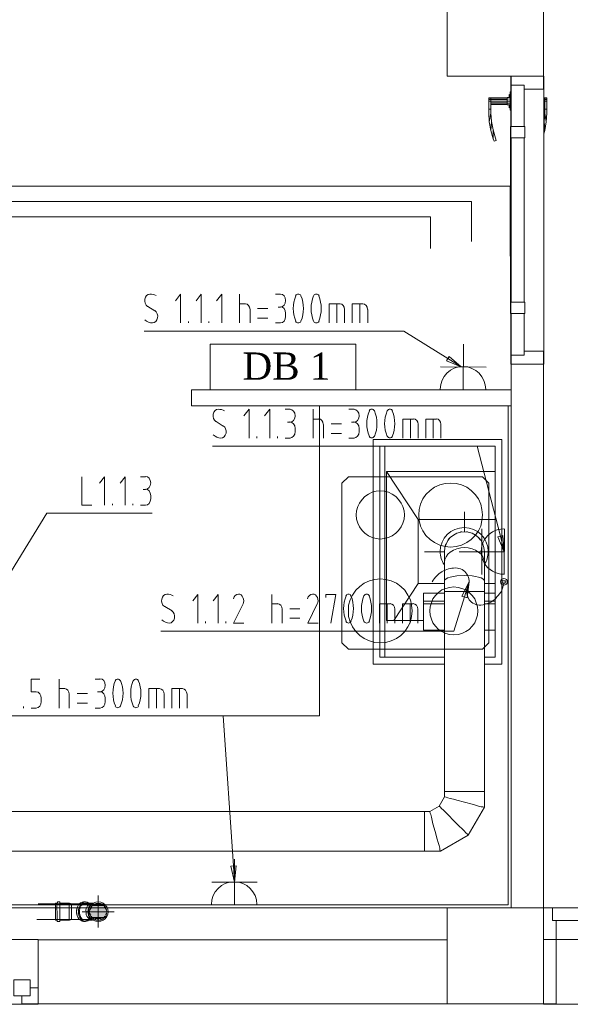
# Model space of a CAD drawing. Header units: millimetres. Extents: x 352 to 350573, y -22 to 37733.
# Tile 10 of 214: x 14378 to 17820, y 6650 to 12804. Entities that reach past the tile are written whole.
import ezdxf

# ---------------------------------------------------------------- set-up
doc = ezdxf.new("R2010")
doc.units = ezdxf.units.MM
for name, color, linetype in [('PDF _0', 1, 'Continuous'), ('PDF _PD-Socket', 1, 'Continuous'), ('PDF _PD-Socket Text', 1, 'Continuous'), ('PDF _Текст', 7, 'Continuous'), ('PDF$_83$-$Floor$Plan$-$В_Этаж$00_Сводный$M-EQPM', 2, 'Continuous'), ('PDF$_83$-$Floor$Plan$-$В_Этаж$00_Сводный$M-HVAC-DUCT', 5, 'Continuous'), ('PDF$_83$-$Floor$Plan$-$В_Этаж$00_Сводный$M-HVAC-DUCT-CNTR', 5, 'Continuous'), ('PDF$_83$-$Floor$Plan$-$В_Этаж$00_Сводный$P-PIPE', 3, 'Continuous')]:
    doc.layers.add(name, color=color, linetype=linetype)
for name, color, linetype, true_color in [('PDF _PD-Lighting', 7, 'Continuous', 0xb80000), ('PDF _PD-Lighting Text', 7, 'Continuous', 0xb80000), ('PDF$_83$-$Floor$Plan$-$В_Этаж$00_Сводный$A-DETL-MBND', 7, 'Continuous', 0xdd3700), ('PDF$_83$-$Floor$Plan$-$В_Этаж$00_Сводный$M-HVAC-DUCT-ANNO', 70, 'Continuous', 0x7fff00), ('PDF$_83$-$Floor$Plan$-$В_Этаж$00_Сводный$P-PIPE-CNTR', 150, 'Continuous', 0x007fff), ('PDF$_83$-$Floor$Plan$-$В_Этаж$00_Сводный-83$new-ifc-RVT-1-В_Этаж$00_Сводный$A-COLS', 7, 'Continuous', 0xbababa), ('PDF$_83$-$Floor$Plan$-$В_Этаж$00_Сводный-83$new-ifc-RVT-1-В_Этаж$00_Сводный$A-DOOR', 7, 'Continuous', 0xdcdcdc), ('PDF$_83$-$Floor$Plan$-$В_Этаж$00_Сводный-83$new-ifc-RVT-1-В_Этаж$00_Сводный$A-GENM', 7, 'Continuous', 0xdd6e6e), ('PDF$_83$-$Floor$Plan$-$В_Этаж$00_Сводный-83$new-ifc-RVT-1-В_Этаж$00_Сводный$A-GLAZ', 7, 'Continuous', 0xdddd6e), ('PDF$_83$-$Floor$Plan$-$В_Этаж$00_Сводный-83$new-ifc-RVT-1-В_Этаж$00_Сводный$A-WALL', 7, 'Continuous', 0xbababa), ('PDF$_83$-$Floor$Plan$-$В_Этаж$00_Сводный-83$new-ifc-RVT-1-В_Этаж$00_Сводный$I-FURN', 7, 'Continuous', 0xdcdcdc)]:
    doc.layers.add(name, color=color, linetype=linetype, true_color=true_color)
doc.styles.add('PDF Sylfaen', font='sylfaen.ttf')

msp = doc.modelspace()

# ---------------------------------------------------------------- linework, layer by layer
at = {"layer": 'PDF _0', "lineweight": 0}
for points in [[(17054.7, 10685.8), (16778.2, 10856.9), (16579.3, 10856.9), (15155.1, 10856.9)], [(17382.9, 9575.8), (17237.7, 10138.8), (17036.8, 10138.8), (15582.7, 10138.8)], [(17158.1, 9195.9), (17092.5, 8983.1), (16891.6, 8983.1), (15260.5, 8983.1)], [(15714, 7515.1), (15650.4, 8452), (15449.5, 8452), (13993.4, 8452)]]:
    msp.add_lwpolyline(points, dxfattribs=at)
at = {"layer": 'PDF _0', "color": 12, "lineweight": 0, "true_color": 0xb80000}
msp.add_lwpolyline([(14246, 9229.7), (14546.4, 9719.1), (14745.3, 9719.1), (15204.8, 9719.1)], dxfattribs=at)
at = {"layer": 'PDF _PD-Lighting', "lineweight": 0}
for points in [[(13452.3, 15340.4), (13452.3, 11763.9), (17444.6, 11763.9), (17444.6, 11326.3)], [(12495.5, 11668.4), (17201.9, 11668.4), (17201.9, 11417.8)], [(16945.3, 11374), (16945.3, 11573), (14188.3, 11573), (14188.3, 9315.3)]]:
    msp.add_lwpolyline(points, dxfattribs=at)
at = {"layer": 'PDF _PD-Lighting', "color": 7, "lineweight": 0}
msp.add_lwpolyline([(16477.9, 10490.9), (16477.9, 10775.3), (15568.8, 10775.3), (15568.8, 10490.9)], close=True, dxfattribs=at)
at = {"layer": 'PDF _PD-Lighting Text', "lineweight": 0}
for points in [[(14765.2, 9947.8), (14765.2, 9768.8), (14828.8, 9768.8)], [(14908.4, 9768.8), (14908.4, 9947.8), (14876.6, 9908)], [(15037.7, 9768.8), (15037.7, 9947.8), (15005.9, 9908)], [(15133.2, 9947.8), (15165, 9947.8)], [(15165, 9868.2), (15149.1, 9868.2)], [(15196.8, 9828.5), (15196.8, 9808.6)], [(14958.1, 9768.8), (14958.1, 9778.7)], [(15085.4, 9768.8), (15085.4, 9778.7)], [(15165, 9768.8), (15133.2, 9768.8)]]:
    msp.add_lwpolyline(points, dxfattribs=at)
for points in [[(15196.8, 9909), (15196.8, 9931.5), (15182.1, 9949.8), (15164, 9949.8)], [(15164, 9868.2), (15182.1, 9868.2), (15196.8, 9886.5), (15196.8, 9909)], [(15196.8, 9829.5), (15196.8, 9852), (15182.1, 9870.2), (15164, 9870.2)], [(15164, 9768.8), (15182.1, 9768.8), (15196.8, 9787), (15196.8, 9809.6)]]:
    msp.add_open_spline(points, degree=3, dxfattribs=at)
at = {"layer": 'PDF _PD-Socket', "lineweight": 0}
for points in [[(17150.2, 10492.8), (17152.2, 10775.3)], [(17293.4, 10632.1), (17009, 10634.1)], [(17291.4, 10490.9), (17007, 10492.8)], [(17265.6, 9337.1), (17265.6, 9621.6)], [(17406.8, 9337.1), (17408.8, 9621.6)], [(17406.8, 9478.4), (17124.3, 9478.4)], [(15720, 7272.4), (15720, 7556.8)], [(15863.2, 7413.6), (15578.7, 7413.6)], [(15863.2, 7272.4), (15578.7, 7272.4)]]:
    msp.add_lwpolyline(points, dxfattribs=at)
msp.add_lwpolyline([(17102.7, 9377.3, -0.540629), (17180, 9257.5, 0.571061), (17260.2, 9145.2, 0.175962), (17359.2, 9191.7)], format="xyb", dxfattribs=at)
for radius in [20.9, 10.9]:
    msp.add_circle((17404.9, 9290.8), radius, dxfattribs=at)
for centre, radius, start, end in [((17148.3, 10494.3), 142.2, 359.53372, 179.53372), ((17404.9, 9479.7), 142.2, 89.95628, 269.95629), ((17100.5, 9211.2), 166.1, 89.86295, 120.28949), ((17104.5, 9207.2), 170.1, 120.28954, 150.2932), ((17245.8, 9306.7), 160.1, 315.1101, 354.952), ((15718, 7273.7), 142.2, 0, 180)]:
    msp.add_arc(centre, radius, start, end, dxfattribs=at)
at = {"layer": 'PDF _PD-Socket Text', "lineweight": 0}
for points in [[(15383.8, 10908.6), (15383.8, 11087.6), (15352, 11047.8)], [(15513.1, 10908.6), (15513.1, 11087.6), (15481.3, 11047.8)], [(15640.4, 10908.6), (15640.4, 11087.6), (15608.6, 11047.8)], [(15751.8, 10908.6), (15751.8, 11087.6)], [(15976.6, 11087.6), (16008.4, 11087.6)], [(15751.8, 11027.9), (15789.6, 11027.9)], [(16312.8, 10908.6), (16312.8, 11027.9), (16380.4, 11027.9)], [(16360.5, 10908.6), (16360.5, 11027.9)], [(16456, 10908.6), (16456, 11027.9), (16523.6, 11027.9)], [(16503.7, 10908.6), (16503.7, 11027.9)], [(15178.9, 11012), (15222.7, 10984.2)], [(15817.4, 10992.1), (15817.4, 10908.6)], [(15928.8, 10998.1), (15865.2, 10998.1)], [(16008.4, 11008), (15992.5, 11008)], [(16040.2, 10968.2), (16040.2, 10948.4)], [(16408.2, 10992.1), (16408.2, 10908.6)], [(16553.4, 10992.1), (16553.4, 10908.6)], [(15433.5, 10908.6), (15433.5, 10918.5)], [(15560.8, 10908.6), (15560.8, 10918.5)], [(15865.2, 10938.4), (15928.8, 10938.4)], [(16008.4, 10908.6), (15976.6, 10908.6)], [(17138.3, 10634.1), (17054.7, 10685.8)], [(15811.5, 10188.5), (15811.5, 10369.5), (15779.7, 10327.7)], [(15940.8, 10188.5), (15940.8, 10369.5), (15909, 10327.7)], [(16036.3, 10369.5), (16068.1, 10369.5)], [(16211.3, 10188.5), (16211.3, 10369.5)], [(16436.1, 10369.5), (16467.9, 10369.5)], [(15606.6, 10291.9), (15650.4, 10264.1)], [(16068.1, 10288), (16052.2, 10288)], [(16211.3, 10307.8), (16247.1, 10307.8)], [(16388.3, 10278), (16324.7, 10278)], [(16467.9, 10288), (16452, 10288)], [(16772.2, 10188.5), (16772.2, 10307.8), (16839.9, 10307.8)], [(16820, 10188.5), (16820, 10307.8)], [(16915.5, 10188.5), (16915.5, 10307.8), (16983.1, 10307.8)], [(16963.2, 10188.5), (16963.2, 10307.8)], [(16099.9, 10248.2), (16099.9, 10228.3)], [(16276.9, 10274), (16276.9, 10188.5)], [(16324.7, 10218.3), (16388.3, 10218.3)], [(16499.7, 10248.2), (16499.7, 10228.3)], [(16867.7, 10274), (16867.7, 10188.5)], [(17010.9, 10274), (17010.9, 10188.5)], [(15859.2, 10188.5), (15859.2, 10198.4)], [(15988.5, 10188.5), (15988.5, 10198.4)], [(16068.1, 10188.5), (16036.3, 10188.5)], [(16467.9, 10188.5), (16436.1, 10188.5)], [(17406.8, 9478.4), (17382.9, 9575.8)], [(17188, 9291.4), (17158.1, 9195.9)], [(15491.2, 9032.8), (15491.2, 9211.8), (15459.4, 9172)], [(15618.5, 9032.8), (15618.5, 9211.8), (15586.7, 9172)], [(15954.7, 9032.8), (15954.7, 9211.8)], [(16322.7, 9032.8), (16354.5, 9211.8), (16290.9, 9211.8), (16290.9, 9191.9)], [(15284.4, 9136.2), (15330.1, 9108.4)], [(15954.7, 9152.1), (15990.5, 9152.1)], [(16018.4, 9118.3), (16018.4, 9032.8)], [(16129.7, 9122.3), (16066.1, 9122.3)], [(16627, 9032.8), (16627, 9152.1), (16694.7, 9152.1)], [(16674.8, 9032.8), (16674.8, 9152.1)], [(16722.5, 9118.3), (16722.5, 9032.8)], [(16770.3, 9032.8), (16770.3, 9152.1), (16837.9, 9152.1)], [(16818, 9032.8), (16818, 9152.1)], [(16865.7, 9118.3), (16865.7, 9032.8)], [(16066.1, 9062.6), (16129.7, 9062.6)], [(15539, 9032.8), (15539, 9042.7)], [(15666.3, 9032.8), (15666.3, 9042.7)], [(14480.7, 8603.1), (14448.9, 8603.1), (14448.9, 8682.7), (14504.6, 8682.7)], [(14624, 8501.7), (14624, 8682.7)], [(14848.7, 8682.7), (14880.6, 8682.7)], [(14624, 8623), (14659.8, 8623)], [(15184.9, 8501.7), (15184.9, 8623), (15252.5, 8623)], [(15232.6, 8501.7), (15232.6, 8623)], [(15328.1, 8501.7), (15328.1, 8623), (15395.7, 8623)], [(15375.9, 8501.7), (15375.9, 8623)], [(14512.6, 8541.5), (14512.6, 8561.4)], [(14687.6, 8587.2), (14687.6, 8501.7)], [(14801, 8593.2), (14737.3, 8593.2)], [(14880.6, 8603.1), (14864.6, 8603.1)], [(14912.4, 8561.4), (14912.4, 8541.5)], [(15280.4, 8587.2), (15280.4, 8501.7)], [(15423.6, 8587.2), (15423.6, 8501.7)], [(14401.2, 8501.7), (14401.2, 8511.6)], [(14448.9, 8501.7), (14480.7, 8501.7)], [(14737.3, 8531.5), (14801, 8531.5)], [(14880.6, 8501.7), (14848.7, 8501.7)], [(15720, 7413.6), (15714, 7515.1)]]:
    msp.add_lwpolyline(points, dxfattribs=at)
for points in [[(17062.7, 10699.7), (17138.3, 10634.1), (17044.8, 10671.9)], [(17398.8, 9579.8), (17406.8, 9478.4), (17367, 9571.9)], [(17142.2, 9199.9), (17188, 9291.4), (17174.1, 9189.9)], [(15729.9, 7515.1), (15720, 7413.6), (15698.1, 7513.1)]]:
    msp.add_lwpolyline(points, close=True, dxfattribs=at)
for points in [[(15773.5, 9192.9, -0.219968), (15773.7, 9152.1), (15714, 9032.8), (15779.7, 9032.8)], [(16239, 9192.9, -0.219968), (16237.2, 9152.1), (16179.5, 9032.8), (16243.1, 9032.8)]]:
    msp.add_lwpolyline(points, format="xyb", dxfattribs=at)
for centre, radius, start, end in [((15189.5, 11000.1), 89.5, 62.63542, 89.1435), ((16293.8, 10999.1), 205.9, 157.24029, 202.75971), ((15945.8, 10999.1), 205.9, 337.24029, 22.75971), ((16405.2, 10999.1), 205.9, 157.24029, 202.75971), ((16057.1, 10999.1), 205.9, 337.24029, 22.75971), ((15617.2, 10280), 89.5, 62.63542, 89.1435), ((16753.3, 10279), 205.9, 157.24029, 202.75971), ((16405.3, 10279), 205.9, 337.24029, 22.75971), ((16864.7, 10279), 205.9, 157.24029, 202.75971), ((16516.6, 10279), 205.9, 337.24029, 22.75971), ((15296.9, 9124.3), 89.5, 62.63542, 89.1435), ((16608.1, 9123.3), 205.9, 157.24029, 202.75971), ((16258.1, 9123.3), 205.9, 337.24029, 22.75971), ((16719.5, 9123.3), 205.9, 157.24029, 202.75971), ((16371.4, 9123.3), 205.9, 337.24029, 22.75971), ((15166, 8594.2), 205.9, 157.24029, 202.75971), ((14817.9, 8594.2), 205.9, 337.24029, 22.75971), ((15277.4, 8594.2), 205.9, 157.24029, 202.75971), ((14929.3, 8594.2), 205.9, 337.24029, 22.75971)]:
    msp.add_arc(centre, radius, start, end, dxfattribs=at)
for points in [[(15191.7, 11089.6), (15176.6, 11089.5), (15163.4, 11076.5), (15159.9, 11058.2)], [(16040.2, 11048.8), (16040.2, 11071.3), (16025.5, 11089.6), (16007.4, 11089.6)], [(16118.8, 11089.6), (16112.2, 11089.6), (16106, 11085.9), (16102, 11079.5)], [(16135.6, 11079.5), (16131.7, 11085.9), (16125.4, 11089.6), (16118.8, 11089.6)], [(16232.2, 11089.6), (16225.6, 11089.6), (16219.3, 11085.9), (16215.4, 11079.5)], [(16249, 11079.5), (16245, 11085.9), (16238.8, 11089.6), (16232.2, 11089.6)], [(15159.9, 11058.2), (15156.4, 11039.9), (15163.5, 11021), (15177, 11012.4)], [(15817.4, 10993.1), (15817.4, 11012.3), (15804.5, 11027.9), (15788.6, 11027.9)], [(16007.4, 11008), (16025.5, 11008), (16040.2, 11026.3), (16040.2, 11048.8)], [(16408.2, 10993.1), (16408.2, 11012.3), (16395.3, 11027.9), (16379.4, 11027.9)], [(16551.5, 10993.1), (16551.5, 11012.3), (16538.5, 11027.9), (16522.6, 11027.9)], [(15239.7, 10940), (15243.2, 10958.3), (15236.1, 10977.2), (15222.6, 10985.7)], [(16040.2, 10969.2), (16040.2, 10991.8), (16025.5, 11010), (16007.4, 11010)], [(15160.4, 10928.8), (15174.5, 10916.5), (15191, 10909.5), (15208.1, 10908.7)], [(15207.9, 10908.6), (15223.1, 10908.7), (15236.2, 10921.6), (15239.7, 10940)], [(16007.4, 10908.6), (16025.5, 10908.6), (16040.2, 10926.8), (16040.2, 10949.4)], [(16102, 10918.6), (16106, 10912.3), (16112.2, 10908.6), (16118.8, 10908.6)], [(16118.8, 10908.6), (16125.4, 10908.6), (16131.7, 10912.3), (16135.6, 10918.6)], [(16215.4, 10918.6), (16219.3, 10912.3), (16225.6, 10908.6), (16232.2, 10908.6)], [(16232.2, 10908.6), (16238.8, 10908.6), (16245, 10912.3), (16249, 10918.6)], [(15619.4, 10369.5), (15604.2, 10369.4), (15591.1, 10356.5), (15587.6, 10338.1)], [(16099.9, 10328.7), (16099.9, 10351.3), (16085.2, 10369.5), (16067.1, 10369.5)], [(16499.7, 10328.7), (16499.7, 10351.3), (16485, 10369.5), (16466.9, 10369.5)], [(16578.3, 10369.5), (16571.7, 10369.5), (16565.5, 10365.8), (16561.5, 10359.4)], [(16595.1, 10359.4), (16591.2, 10365.8), (16584.9, 10369.5), (16578.3, 10369.5)], [(16691.7, 10369.5), (16685.1, 10369.5), (16678.8, 10365.8), (16674.9, 10359.4)], [(16708.5, 10359.4), (16704.5, 10365.8), (16698.3, 10369.5), (16691.7, 10369.5)], [(15587.6, 10338.1), (15584.1, 10319.8), (15591.2, 10300.9), (15604.7, 10292.4)], [(16067.1, 10288), (16085.2, 10288), (16099.9, 10306.2), (16099.9, 10328.7)], [(16099.9, 10249.2), (16099.9, 10271.7), (16085.2, 10289.9), (16067.1, 10289.9)], [(16275, 10275), (16275, 10294.3), (16262, 10309.8), (16246.1, 10309.8)], [(16466.9, 10288), (16485, 10288), (16499.7, 10306.2), (16499.7, 10328.7)], [(16499.7, 10249.2), (16499.7, 10271.7), (16485, 10289.9), (16466.9, 10289.9)], [(16867.7, 10275), (16867.7, 10294.3), (16854.8, 10309.8), (16838.9, 10309.8)], [(17010.9, 10275), (17010.9, 10294.3), (16998, 10309.8), (16982.1, 10309.8)], [(15635.6, 10188.5), (15650.7, 10188.6), (15663.9, 10201.5), (15667.4, 10219.9)], [(15667.4, 10219.9), (15670.9, 10238.2), (15663.8, 10257.1), (15650.3, 10265.6)], [(16067.1, 10188.5), (16085.2, 10188.5), (16099.9, 10206.8), (16099.9, 10229.3)], [(16466.9, 10188.5), (16485, 10188.5), (16499.7, 10206.8), (16499.7, 10229.3)], [(15588.1, 10208.7), (15602.1, 10196.4), (15618.7, 10189.5), (15635.8, 10188.6)], [(16561.5, 10200.6), (16565.5, 10194.2), (16571.7, 10190.5), (16578.3, 10190.5)], [(16578.3, 10190.5), (16584.9, 10190.5), (16591.2, 10194.2), (16595.1, 10200.6)], [(16674.9, 10200.6), (16678.8, 10194.2), (16685.1, 10190.5), (16691.7, 10190.5)], [(16691.7, 10190.5), (16698.3, 10190.5), (16704.5, 10194.2), (16708.5, 10200.6)], [(15265.3, 9182.4), (15261.9, 9164.1), (15268.9, 9145.2), (15282.4, 9136.7)], [(15297.1, 9213.8), (15282, 9213.7), (15268.8, 9200.8), (15265.3, 9182.4)], [(15745.2, 9213.8), (15730.3, 9214), (15717.3, 9201.8), (15713.3, 9184.1)], [(15773.5, 9192.9), (15767.7, 9205.9), (15756.7, 9213.9), (15744.7, 9213.8)], [(16208.6, 9213.8), (16193.8, 9214), (16180.7, 9201.8), (16176.7, 9184.1)], [(16239, 9192.9), (16233.2, 9205.9), (16222.1, 9213.9), (16210.2, 9213.8)], [(16433.1, 9213.8), (16426.5, 9213.8), (16420.2, 9210.1), (16416.3, 9203.7)], [(16449.9, 9203.7), (16445.9, 9210.1), (16439.7, 9213.8), (16433.1, 9213.8)], [(16546.5, 9213.8), (16539.9, 9213.8), (16533.6, 9210.1), (16529.7, 9203.7)], [(16563.3, 9203.7), (16559.3, 9210.1), (16553.1, 9213.8), (16546.5, 9213.8)], [(15345.1, 9064.2), (15348.6, 9082.5), (15341.6, 9101.4), (15328, 9109.9)], [(16018.4, 9119.3), (16018.4, 9138.5), (16005.4, 9154.1), (15989.5, 9154.1)], [(16722.5, 9119.3), (16722.5, 9138.5), (16709.6, 9154.1), (16693.7, 9154.1)], [(16865.7, 9119.3), (16865.7, 9138.5), (16852.8, 9154.1), (16836.9, 9154.1)], [(15265.8, 9053), (15279.9, 9040.7), (15296.4, 9033.8), (15313.5, 9032.9)], [(15313.3, 9032.8), (15328.5, 9032.9), (15341.6, 9045.8), (15345.1, 9064.2)], [(16416.3, 9042.9), (16420.2, 9036.5), (16426.5, 9032.8), (16433.1, 9032.8)], [(16433.1, 9032.8), (16439.7, 9032.8), (16445.9, 9036.5), (16449.9, 9042.9)], [(16529.7, 9042.9), (16533.6, 9036.5), (16539.9, 9032.8), (16546.5, 9032.8)], [(16546.5, 9032.8), (16553.1, 9032.8), (16559.3, 9036.5), (16563.3, 9042.9)], [(14912.4, 8643.9), (14912.4, 8666.4), (14897.7, 8684.7), (14879.6, 8684.7)], [(14991, 8682.7), (14984.3, 8682.7), (14978.1, 8679), (14974.2, 8672.6)], [(15007.7, 8672.6), (15003.8, 8679), (14997.6, 8682.7), (14991, 8682.7)], [(15104.3, 8682.7), (15097.7, 8682.7), (15091.5, 8679), (15087.5, 8672.6)], [(15121.1, 8672.6), (15117.2, 8679), (15111, 8682.7), (15104.3, 8682.7)], [(14687.6, 8588.2), (14687.6, 8607.4), (14674.7, 8623), (14658.8, 8623)], [(14879.6, 8603.1), (14897.7, 8603.1), (14912.4, 8621.4), (14912.4, 8643.9)], [(15280.4, 8588.2), (15280.4, 8607.4), (15267.5, 8623), (15251.5, 8623)], [(15423.6, 8588.2), (15423.6, 8607.4), (15410.7, 8623), (15394.8, 8623)], [(14512.6, 8562.4), (14512.6, 8584.9), (14497.9, 8603.1), (14479.7, 8603.1)], [(14912.4, 8562.4), (14912.4, 8584.9), (14897.7, 8603.1), (14879.6, 8603.1)], [(14479.7, 8501.7), (14497.9, 8501.7), (14512.6, 8519.9), (14512.6, 8542.5)], [(14879.6, 8501.7), (14897.7, 8501.7), (14912.4, 8519.9), (14912.4, 8542.5)], [(14974.2, 8513.7), (14978.1, 8507.4), (14984.3, 8503.7), (14991, 8503.7)], [(14991, 8503.7), (14997.6, 8503.7), (15003.8, 8507.4), (15007.7, 8513.7)], [(15087.5, 8513.7), (15091.5, 8507.4), (15097.7, 8503.7), (15104.3, 8503.7)], [(15104.3, 8503.7), (15111, 8503.7), (15117.2, 8507.4), (15121.1, 8513.7)]]:
    msp.add_open_spline(points, degree=3, dxfattribs=at)
at = {"layer": 'PDF$_83$-$Floor$Plan$-$В_Этаж$00_Сводный$A-DETL-MBND', "lineweight": 0}
for points in [[(14701.5, 7194.8), (14701.5, 7204.8), (14701.5, 7216.7), (14701.5, 7228.6), (14701.5, 7242.5), (14701.5, 7254.5), (14701.5, 7264.4), (14701.5, 7278.4), (14492.7, 7278.4)], [(14614, 7282.3), (14602.1, 7282.3), (14602.1, 7280.3), (14602.1, 7276.4), (14602.1, 7270.4), (14602.1, 7264.4), (14602.1, 7256.5), (14602.1, 7246.5), (14602.1, 7238.6), (14602.1, 7228.6), (14602.1, 7218.7), (14602.1, 7208.7), (14602.1, 7198.8), (14602.1, 7190.8), (14602.1, 7184.9), (14602.1, 7178.9), (14602.1, 7176.9), (14602.1, 7174.9), (14614, 7174.9)], [(14629.9, 7282.3), (14627.9, 7288.3), (14627.9, 7290.3), (14627.9, 7288.3), (14627.9, 7284.3), (14627.9, 7278.4), (14627.9, 7270.4), (14627.9, 7262.4), (14627.9, 7252.5), (14627.9, 7240.6), (14627.9, 7228.6), (14627.9, 7216.7), (14627.9, 7206.7), (14627.9, 7196.8), (14627.9, 7186.8), (14627.9, 7178.9), (14627.9, 7172.9), (14627.9, 7168.9), (14627.9, 7167), (14627.9, 7168.9), (14627.9, 7170.9), (14629.9, 7174.9)], [(14627.9, 7260.4), (14627.9, 7268.4), (14627.9, 7274.4), (14627.9, 7278.4), (14627.9, 7282.3), (14689.6, 7282.3), (14701.5, 7278.4), (14701.5, 7276.4), (14701.5, 7274.4), (14701.5, 7270.4), (14701.5, 7268.4), (14701.5, 7260.4), (14701.5, 7256.5), (14701.5, 7252.5), (14701.5, 7248.5), (14701.5, 7242.5), (14701.5, 7234.6), (14701.5, 7224.6), (14701.5, 7214.7), (14701.5, 7210.7), (14701.5, 7206.7), (14701.5, 7200.8), (14701.5, 7196.8), (14701.5, 7190.8), (14701.5, 7186.8), (14701.5, 7184.9), (14701.5, 7182.9), (14701.5, 7180.9), (14701.5, 7178.9), (14689.6, 7174.9), (14627.9, 7174.9), (14627.9, 7176.9), (14627.9, 7178.9), (14627.9, 7184.9), (14627.9, 7190.8), (14627.9, 7196.8)], [(14689.6, 7282.3), (14687.6, 7282.3), (14687.6, 7280.3), (14687.6, 7276.4), (14687.6, 7270.4), (14687.6, 7264.4), (14687.6, 7256.5), (14687.6, 7246.5), (14687.6, 7238.6), (14687.6, 7228.6), (14687.6, 7220.7), (14687.6, 7210.7), (14687.6, 7202.8), (14687.6, 7194.8), (14687.6, 7188.8), (14687.6, 7182.9), (14687.6, 7178.9), (14687.6, 7176.9), (14689.6, 7174.9)], [(14701.5, 7278.4), (14701.5, 7278.4)], [(14701.5, 7278.4), (14719.4, 7278.4), (14721.4, 7278.4), (14723.4, 7278.4), (14725.4, 7278.4), (14729.4, 7278.4), (14731.4, 7278.4), (14733.4, 7278.4), (14735.3, 7278.4), (14737.3, 7278.4), (14739.3, 7278.4), (14741.3, 7278.4), (14743.3, 7278.4), (14745.3, 7278.4), (14747.3, 7278.4), (14749.3, 7278.4), (14751.3, 7278.4), (14753.2, 7278.4), (14755.2, 7278.4), (14757.2, 7278.4), (14832.8, 7278.4)], [(14701.5, 7276.4), (14701.5, 7276.4)], [(14840.8, 7270.4), (14836.8, 7268.4)], [(14854.7, 7276.4), (14848.7, 7276.4)], [(14886.5, 7276.4), (14882.5, 7276.4)], [(14900.4, 7268.4), (14896.5, 7270.4)], [(14822.9, 7248.5), (14820.9, 7242.5)], [(14820.9, 7214.7), (14822.9, 7210.7)], [(14828.8, 7260.4), (14826.8, 7256.5)], [(14826.8, 7200.8), (14828.8, 7196.8)], [(14910.4, 7256.5), (14906.4, 7260.4)], [(14906.4, 7196.8), (14910.4, 7200.8)], [(14916.4, 7242.5), (14914.4, 7248.5)], [(14914.4, 7210.7), (14916.4, 7214.7)], [(14484.7, 7178.9), (14701.5, 7178.9), (14701.5, 7192.8)], [(14701.5, 7178.9), (14701.5, 7178.9)], [(14832.8, 7178.9), (14757.2, 7178.9), (14755.2, 7178.9), (14753.2, 7178.9), (14751.3, 7178.9), (14749.3, 7178.9), (14747.3, 7178.9), (14745.3, 7178.9), (14743.3, 7178.9), (14741.3, 7178.9), (14739.3, 7178.9), (14737.3, 7178.9), (14735.3, 7178.9), (14733.4, 7178.9), (14731.4, 7178.9), (14729.4, 7178.9), (14727.4, 7178.9), (14725.4, 7178.9), (14723.4, 7178.9), (14721.4, 7178.9), (14719.4, 7178.9), (14701.5, 7178.9)], [(14836.8, 7190.8), (14840.8, 7186.8)], [(14848.7, 7182.9), (14854.7, 7180.9)], [(14882.5, 7180.9), (14886.5, 7182.9)], [(14896.5, 7186.8), (14900.4, 7190.8)]]:
    msp.add_lwpolyline(points, dxfattribs=at)
msp.add_lwpolyline([(14627.9, 7290.3), (14614, 7290.3, 0.071068), (14612, 7228.6), (14612, 7216.7), (14612, 7204.8), (14612, 7194.8), (14612, 7184.9), (14612, 7178.9), (14612, 7172.9), (14612, 7168.9), (14614, 7167), (14627.9, 7167)], format="xyb", dxfattribs=at)
for points in [[(14733.4, 7228.6), (14733.4, 7220.7), (14735.3, 7210.7), (14737.3, 7202.8), (14741.3, 7194.8), (14737.3, 7202.8), (14735.3, 7210.7), (14733.4, 7220.7), (14733.4, 7228.6), (14735.3, 7216.7), (14737.3, 7204.8), (14741.3, 7194.8), (14747.3, 7184.9), (14753.2, 7178.9), (14761.2, 7172.9), (14769.2, 7168.9), (14777.1, 7167), (14789.1, 7167), (14777.1, 7167), (14769.2, 7168.9), (14761.2, 7172.9), (14753.2, 7178.9), (14747.3, 7184.9), (14741.3, 7194.8), (14737.3, 7204.8), (14735.3, 7216.7), (14733.4, 7228.6), (14733.4, 7238.6), (14735.3, 7246.5), (14737.3, 7254.5), (14741.3, 7262.4), (14737.3, 7254.5), (14735.3, 7246.5), (14733.4, 7238.6)], [(14751.3, 7228.6), (14751.3, 7238.6), (14753.2, 7246.5), (14755.2, 7256.5), (14759.2, 7264.4), (14765.2, 7270.4), (14769.2, 7276.4), (14775.1, 7280.3), (14783.1, 7282.3), (14789.1, 7282.3), (14830.8, 7282.3), (14789.1, 7282.3), (14783.1, 7282.3), (14775.1, 7280.3), (14769.2, 7276.4), (14765.2, 7270.4), (14759.2, 7264.4), (14755.2, 7256.5), (14753.2, 7246.5), (14751.3, 7238.6)], [(14771.1, 7282.3), (14777.1, 7282.3)], [(14777.1, 7290.3), (14789.1, 7290.3)], [(14816.9, 7268.4), (14820.9, 7270.4)], [(14808.9, 7174.9), (14803, 7170.9), (14795, 7168.9), (14785.1, 7167), (14777.1, 7168.9), (14769.2, 7172.9), (14763.2, 7178.9), (14757.2, 7186.8), (14751.3, 7196.8), (14747.3, 7206.7), (14745.3, 7216.7), (14745.3, 7228.6), (14745.3, 7216.7), (14747.3, 7206.7), (14751.3, 7196.8), (14757.2, 7186.8), (14763.2, 7178.9), (14769.2, 7172.9), (14777.1, 7168.9), (14785.1, 7167), (14795, 7168.9), (14803, 7170.9)], [(14789.1, 7174.9), (14781.1, 7176.9), (14775.1, 7178.9), (14767.2, 7184.9), (14761.2, 7190.8), (14757.2, 7198.8), (14753.2, 7208.7), (14751.3, 7218.7), (14751.3, 7228.6), (14751.3, 7218.7), (14753.2, 7208.7), (14757.2, 7198.8), (14761.2, 7190.8), (14767.2, 7184.9), (14775.1, 7178.9), (14781.1, 7176.9), (14789.1, 7174.9), (14830.8, 7174.9)], [(14807, 7242.5), (14807, 7248.5)], [(14807, 7210.7), (14807, 7214.7)], [(14810.9, 7256.5), (14812.9, 7260.4)], [(14812.9, 7196.8), (14810.9, 7200.8)], [(14777.1, 7174.9), (14771.1, 7174.9)], [(14820.9, 7186.8), (14816.9, 7190.8)]]:
    msp.add_lwpolyline(points, close=True, dxfattribs=at)
for points in [[(14836.8, 7282.3, 0.470171), (14793, 7228.6, 0.458625), (14836.8, 7176.9, -0.458625), (14793, 7228.6, -0.470171)], [(14830.8, 7180.9), (14826.8, 7182.9), (14830.8, 7180.9), (14824.9, 7184.9), (14818.9, 7188.8), (14812.9, 7194.8), (14808.9, 7202.8), (14807, 7210.7), (14805, 7220.7), (14805, 7228.6), (14805, 7238.6), (14807, 7246.5), (14808.9, 7254.5), (14812.9, 7262.4), (14818.9, 7268.4), (14824.9, 7274.4), (14830.8, 7276.4), (14826.8, 7276.4), (14830.8, 7276.4, 0.560324)], [(14807, 7228.6, 1.004694), (14930.3, 7228.6, 1.004694)], [(14814.9, 7228.6, 1.006192), (14922.3, 7228.6, 1.002747)]]:
    msp.add_lwpolyline(points, format="xyb", close=True, dxfattribs=at)
for centre, major_axis, ratio, start_param, end_param in [((14989, 6974.7), (-234.4, 306.5), 0.333293, 6.100036, 6.672347), ((14989, 6974.7), (-234.4, 306.5), 0.333293, 6.100036, 6.672347), ((14780.6, 7247.8), (21.5, 40.1), 0.717311, 6.012439, 8.682069), ((14780.6, 7247.8), (21.5, 40.1), 0.717311, 6.012439, 8.682069)]:
    msp.add_ellipse(centre, major_axis=major_axis, ratio=ratio, start_param=start_param, end_param=end_param, dxfattribs=at)
at = {"layer": 'PDF$_83$-$Floor$Plan$-$В_Этаж$00_Сводный$M-EQPM', "color": 5, "lineweight": 0}
for points in [[(17283.5, 8776.2), (17390.9, 8776.2), (17390.9, 10180.5), (16587.3, 10180.5), (16587.3, 8776.2), (17032.8, 8776.2)], [(17283.5, 8820), (17349.1, 8820), (17349.1, 10138.8), (16629, 10138.8), (16629, 8820), (17032.8, 8820)], [(16660.9, 10138.8), (16660.9, 8820)], [(17349.1, 9979.6), (16670.8, 9979.6), (16670.8, 9048.7), (16901.5, 9048.7)], [(16670.8, 9979.6), (16867.7, 9679.3)], [(17032.8, 9279.4), (16867.7, 9279.4), (16867.7, 9679.3), (17349.1, 9679.3)], [(16867.7, 9279.4), (16716.6, 9048.7)], [(17349.1, 9279.4), (17283.5, 9279.4)], [(17032.8, 8989), (16901.5, 8989), (16901.5, 9219.8), (17032.8, 9219.8)], [(17283.5, 9219.8), (17349.1, 9219.8)], [(16901.5, 9170), (17032.8, 9170)], [(16901.5, 9152.1), (17032.8, 9152.1)], [(17283.5, 9170), (17349.1, 9170)], [(17283.5, 9152.1), (17349.1, 9152.1)], [(17283.5, 8989), (17349.1, 8989)]]:
    msp.add_lwpolyline(points, dxfattribs=at)
msp.add_lwpolyline([(17282.3, 9398.1, 0.144639), (17306.4, 9479.7, 1), (17006.1, 9479.7, 0.144639), (17030.2, 9398.1)], format="xyb", dxfattribs=at)
at = {"layer": 'PDF$_83$-$Floor$Plan$-$В_Этаж$00_Сводный$M-HVAC-DUCT', "lineweight": 0}
for points in [[(17283.5, 9229.7), (17283.5, 9295.4), (17283.5, 9412.7), (17283.5, 9478.4), (17279.5, 9504.2), (17273.5, 9526.1), (17261.6, 9548), (17245.7, 9567.9), (17227.8, 9581.8), (17205.9, 9593.7), (17182, 9601.7), (17158.1, 9603.7), (17134.3, 9601.7), (17110.4, 9593.7), (17088.5, 9581.8), (17068.6, 9567.9), (17054.7, 9548), (17042.8, 9526.1), (17034.8, 9504.2), (17032.8, 9478.4), (17032.8, 9412.7), (17032.8, 9295.4), (17032.8, 9229.7), (17158.1, 9229.7)], [(17283.5, 7980.5), (17283.5, 9229.7), (17032.8, 9229.7), (17032.8, 7980.5)], [(17158.1, 7980.5), (17032.8, 7980.5), (17032.8, 7946.7), (16999, 7889), (16941.3, 7855.2), (16907.5, 7855.2), (16907.5, 7729.9), (16907.5, 7606.6), (17009, 7606.6), (17182, 7706), (17283.5, 7881.1), (17283.5, 7980.5)]]:
    msp.add_lwpolyline(points, close=True, dxfattribs=at)
for points in [[(17032.8, 9412.7), (17034.8, 9430.6), (17042.8, 9446.5), (17054.7, 9462.5), (17068.6, 9476.4), (17088.5, 9488.3), (17110.4, 9496.3), (17134.3, 9502.2), (17158.1, 9504.2), (17182, 9502.2), (17205.9, 9496.3), (17227.8, 9488.3), (17245.7, 9476.4), (17261.6, 9462.5), (17273.5, 9446.5), (17279.5, 9430.6), (17283.5, 9412.7)], [(17032.8, 9295.4), (17034.8, 9303.3), (17042.8, 9309.3), (17054.7, 9315.3), (17068.6, 9319.2), (17088.5, 9323.2), (17110.4, 9327.2), (17158.1, 9329.2), (17205.9, 9327.2), (17227.8, 9323.2), (17245.7, 9319.2), (17261.6, 9315.3), (17273.5, 9309.3), (17279.5, 9303.3), (17283.5, 9295.4)], [(17283.5, 7881.1), (17279.5, 7881.1), (17273.5, 7883.1), (17261.6, 7885), (17245.7, 7889), (17227.8, 7895), (17205.9, 7901), (17158.1, 7912.9), (17110.4, 7926.8), (17088.5, 7932.8), (17068.6, 7936.8), (17054.7, 7940.7), (17042.8, 7944.7), (17034.8, 7946.7), (17032.8, 7946.7)], [(17182, 7706), (17180, 7708), (17176, 7714), (17166.1, 7721.9), (17156.2, 7733.9), (17142.2, 7747.8), (17126.3, 7761.7), (17090.5, 7797.5), (17056.7, 7833.3), (17040.8, 7849.2), (17026.9, 7863.2), (17014.9, 7873.1), (17007, 7883.1), (17001, 7887), (16999, 7889)], [(11699.9, 7606.6), (16907.5, 7606.6), (16907.5, 7855.2), (10239.8, 7855.2), (10239.8, 7606.6), (11389.6, 7606.6)], [(17009, 7606.6), (17007, 7608.6), (17005, 7614.5), (17003, 7626.5), (16999, 7642.4), (16993, 7660.3), (16987.1, 7682.2), (16975.1, 7729.9), (16961.2, 7777.6), (16955.3, 7799.5), (16951.3, 7819.4), (16947.3, 7835.3), (16943.3, 7845.3), (16941.3, 7853.2), (16941.3, 7855.2)]]:
    msp.add_lwpolyline(points, dxfattribs=at)
at = {"layer": 'PDF$_83$-$Floor$Plan$-$В_Этаж$00_Сводный$M-HVAC-DUCT-ANNO', "color": 5, "lineweight": 0}
for start, end in [(96.64674, 102.02464), (77.97536, 83.35326), (137.97719, 143.35512), (36.64488, 42.02281), (156.6429, 162.02107), (17.97893, 23.3571)]:
    msp.add_arc((17156.2, 9479.7), 124.3, start, end, dxfattribs=at)
at = {"layer": 'PDF$_83$-$Floor$Plan$-$В_Этаж$00_Сводный$M-HVAC-DUCT-CNTR', "lineweight": 0}
for points in [[(17158.1, 9603.7), (17158.1, 9729)], [(16907.5, 9478.4), (17032.8, 9478.4)], [(17283.5, 9478.4), (17406.8, 9478.4)]]:
    msp.add_lwpolyline(points, dxfattribs=at)
at = {"layer": 'PDF$_83$-$Floor$Plan$-$В_Этаж$00_Сводный$P-PIPE', "lineweight": 0}
msp.add_lwpolyline([(14904.4, 7192.8), (14832.8, 7192.8), (14904.4, 7192.8)], dxfattribs=at)
at = {"layer": 'PDF$_83$-$Floor$Plan$-$В_Этаж$00_Сводный$P-PIPE', "transparency": 33554559}
for points in [[(14832.8, 7264.4), (14912.4, 7254.5), (14824.9, 7254.5)], [(14842.8, 7272.4), (14904.4, 7264.4), (14832.8, 7264.4)], [(14904.4, 7264.4), (14832.8, 7264.4), (14912.4, 7254.5)], [(14854.7, 7278.4), (14892.5, 7272.4), (14842.8, 7272.4)], [(14892.5, 7272.4), (14842.8, 7272.4), (14904.4, 7264.4)], [(14868.6, 7278.4), (14880.6, 7278.4), (14854.7, 7278.4)], [(14880.6, 7278.4), (14854.7, 7278.4), (14892.5, 7272.4)], [(14820.9, 7242.5), (14918.3, 7228.6), (14818.9, 7228.6)], [(14918.3, 7228.6), (14818.9, 7228.6), (14916.4, 7216.7)], [(14818.9, 7228.6), (14916.4, 7216.7), (14820.9, 7216.7)], [(14824.9, 7254.5), (14916.4, 7242.5), (14820.9, 7242.5)], [(14916.4, 7242.5), (14820.9, 7242.5), (14918.3, 7228.6)], [(14916.4, 7216.7), (14820.9, 7216.7), (14912.4, 7204.8)], [(14820.9, 7216.7), (14912.4, 7204.8), (14824.9, 7204.8)], [(14912.4, 7254.5), (14824.9, 7254.5), (14916.4, 7242.5)], [(14910.4, 7204.8), (14910.4, 7204.8), (14824.9, 7204.8)], [(14910.4, 7204.8), (14824.9, 7204.8), (14912.4, 7204.8)], [(14910.4, 7204.8), (14824.9, 7204.8), (14904.4, 7192.8)], [(14824.9, 7204.8), (14904.4, 7192.8), (14832.8, 7192.8)], [(14832.8, 7192.8), (14904.4, 7192.8), (14904.4, 7192.8)], [(14904.4, 7192.8), (14832.8, 7192.8), (14892.5, 7186.8)], [(14832.8, 7192.8), (14892.5, 7186.8), (14842.8, 7186.8)], [(14842.8, 7186.8), (14854.7, 7180.9), (14880.6, 7180.9)], [(14842.8, 7186.8), (14892.5, 7186.8), (14880.6, 7180.9)], [(14854.7, 7180.9), (14880.6, 7180.9), (14868.6, 7178.9)]]:
    msp.add_solid(points, dxfattribs=at)
at = {"layer": 'PDF$_83$-$Floor$Plan$-$В_Этаж$00_Сводный$P-PIPE-CNTR', "color": 22, "lineweight": 0, "true_color": 0xdd3700}
for points in [[(14868.6, 7129.2), (14868.6, 7330.1)], [(14769.2, 7228.6), (14968.1, 7228.6)]]:
    msp.add_lwpolyline(points, dxfattribs=at)
at = {"layer": 'PDF$_83$-$Floor$Plan$-$В_Этаж$00_Сводный-83$new-ifc-RVT-1-В_Этаж$00_Сводный$A-COLS', "lineweight": 0}
for points in [[(17050.7, 12452.2), (17651.5, 12452.2), (17651.5, 13050.9), (17050.7, 13050.9)], [(17050.7, 6651.8), (17651.5, 6651.8), (17651.5, 7252.5), (17050.7, 7252.5)]]:
    msp.add_lwpolyline(points, close=True, dxfattribs=at)
at = {"layer": 'PDF$_83$-$Floor$Plan$-$В_Этаж$00_Сводный-83$new-ifc-RVT-1-В_Этаж$00_Сводный$A-DOOR', "color": 53, "lineweight": 0, "true_color": 0xdddd6e}
for points in [[(17532.1, 12370.6), (17651.5, 12370.6), (17651.5, 12452.2), (17450.6, 12452.2), (17450.6, 12394.5), (17532.1, 12394.5)], [(17450.6, 12394.5), (17450.6, 12135.9), (17532.1, 12135.9), (17532.1, 12394.5)], [(17446.6, 12135.9), (17446.6, 12066.3), (17536.1, 12066.3), (17536.1, 12135.9)], [(17450.6, 12066.3), (17450.6, 11037.9), (17532.1, 11037.9), (17532.1, 12066.3)], [(17446.6, 11037.9), (17446.6, 10968.2), (17536.1, 10968.2), (17536.1, 11037.9)], [(17450.6, 10968.2), (17450.6, 10707.7), (17532.1, 10707.7), (17532.1, 10968.2)], [(17532.1, 10707.7), (17450.6, 10707.7), (17450.6, 10652), (17651.5, 10652), (17651.5, 10731.5), (17532.1, 10731.5)], [(17731, 6651.8), (17731, 7172.9), (17707.2, 7172.9), (17707.2, 7252.5), (17651.5, 7252.5), (17651.5, 6651.8)], [(17908.1, 7252.5), (17707.2, 7252.5), (17707.2, 7172.9), (17908.1, 7172.9)]]:
    msp.add_lwpolyline(points, close=True, dxfattribs=at)
at = {"layer": 'PDF$_83$-$Floor$Plan$-$В_Этаж$00_Сводный-83$new-ifc-RVT-1-В_Этаж$00_Сводный$A-DOOR', "lineweight": 0}
for points in [[(17309.3, 12305), (17309.3, 12312.9), (17323.2, 12312.9), (17323.2, 12305), (17323.2, 12312.9), (17323.2, 12314.9), (17424.7, 12314.9)], [(17424.7, 12312.9), (17323.2, 12312.9), (17323.2, 12314.9), (17309.3, 12314.9), (17309.3, 12312.9)], [(17444.6, 12295), (17424.7, 12295), (17424.7, 12307), (17424.7, 12316.9), (17424.7, 12318.9), (17444.6, 12320.9)], [(17424.7, 12316.9), (17444.6, 12318.9)], [(17424.7, 12307), (17444.6, 12308.9)], [(17436.6, 12320.9), (17436.6, 12330.8), (17436.6, 12334.8), (17444.6, 12338.8)], [(17436.6, 12330.8), (17444.6, 12332.8)], [(17448.6, 12352.7), (17444.6, 12352.7), (17444.6, 12239.3), (17448.6, 12239.3)], [(17653.4, 12314.9), (17659.4, 12314.9), (17659.4, 12312.9), (17659.4, 12305), (17673.3, 12305)], [(17659.4, 12295), (17659.4, 12245.3), (17673.3, 12245.3), (17673.3, 12295), (17659.4, 12295), (17659.4, 12305), (17659.4, 12312.9), (17653.4, 12312.9)], [(17673.3, 12312.9), (17673.3, 12305), (17673.3, 12295)], [(17323.2, 12295), (17309.3, 12295)], [(17444.6, 12283.1), (17424.7, 12283.1), (17424.7, 12295), (17323.2, 12295), (17323.2, 12305), (17424.7, 12305)], [(17323.2, 12285.1), (17424.7, 12285.1)], [(17323.2, 12277.1), (17424.7, 12277.1)], [(17444.6, 12273.1), (17424.7, 12275.1), (17323.2, 12275.1)], [(17444.6, 12269.2), (17424.7, 12271.2), (17424.7, 12275.1), (17424.7, 12283.1)], [(17436.6, 12261.2), (17436.6, 12271.2)], [(17444.6, 12251.3), (17436.6, 12255.2), (17436.6, 12261.2), (17444.6, 12257.2)], [(17653.4, 12305), (17659.4, 12305), (17659.4, 12295), (17653.4, 12295)], [(17653.4, 12285.1), (17659.4, 12285.1)], [(17653.4, 12277.1), (17659.4, 12277.1)], [(17659.4, 12275.1), (17653.4, 12275.1)], [(17313.3, 12165.7), (17323.2, 12112), (17327.2, 12167.7), (17323.2, 12219.4)], [(17653.4, 12159.8), (17655.4, 12167.7), (17659.4, 12219.4)], [(17327.2, 12167.7), (17337.2, 12116), (17351.1, 12064.3), (17357.1, 12048.4), (17343.1, 12044.4), (17337.2, 12060.3), (17323.2, 12112)], [(17655.4, 12167.7), (17659.4, 12112), (17669.4, 12165.7)], [(17337.2, 12060.3), (17337.2, 12116)], [(17446.6, 11037.9), (17446.6, 11043.8), (17446.6, 11051.8), (17446.6, 11057.8), (17446.6, 11063.7), (17446.6, 11069.7), (17446.6, 11075.7), (17446.6, 11081.6), (17446.6, 11085.6), (17446.6, 11091.6), (17446.6, 11095.6), (17446.6, 11099.5), (17446.6, 11103.5), (17446.6, 11107.5), (17446.6, 11551.1), (17446.6, 11994.7), (17446.6, 11998.6), (17446.6, 12002.6), (17446.6, 12006.6), (17446.6, 12012.6), (17446.6, 12016.5), (17446.6, 12022.5), (17446.6, 12028.5), (17446.6, 12032.5), (17446.6, 12038.4), (17446.6, 12046.4), (17446.6, 12052.3), (17446.6, 12058.3), (17446.6, 12066.3)], [(17659.4, 12112), (17653.4, 12090.1)], [(17448.6, 12058.3), (17446.6, 12058.3)], [(17448.6, 12052.3), (17446.6, 12052.3)], [(17448.6, 12046.4), (17446.6, 12046.4)], [(17448.6, 12038.4), (17446.6, 12038.4)], [(17448.6, 12032.5), (17446.6, 12032.5)], [(17448.6, 12028.5), (17446.6, 12028.5)], [(17448.6, 12022.5), (17446.6, 12022.5)], [(17448.6, 12016.5), (17446.6, 12016.5)], [(17448.6, 12012.6), (17446.6, 12012.6)], [(17448.6, 12006.6), (17446.6, 12006.6)], [(17448.6, 12002.6), (17446.6, 12002.6)], [(17448.6, 11998.6), (17446.6, 11998.6)], [(17448.6, 11994.7), (17446.6, 11994.7)], [(17448.6, 11107.5), (17446.6, 11107.5)], [(17448.6, 11103.5), (17446.6, 11103.5)], [(17448.6, 11099.5), (17446.6, 11099.5)], [(17448.6, 11095.6), (17446.6, 11095.6)], [(17448.6, 11091.6), (17446.6, 11091.6)], [(17448.6, 11085.6), (17446.6, 11085.6)], [(17448.6, 11081.6), (17446.6, 11081.6)], [(17448.6, 11075.7), (17446.6, 11075.7)], [(17448.6, 11069.7), (17446.6, 11069.7)], [(17448.6, 11063.7), (17446.6, 11063.7)], [(17448.6, 11057.8), (17446.6, 11057.8)], [(17448.6, 11051.8), (17446.6, 11051.8)], [(17448.6, 11043.8), (17446.6, 11043.8)]]:
    msp.add_lwpolyline(points, dxfattribs=at)
for points in [[(17659.4, 12314.9), (17673.3, 12314.9), (17673.3, 12312.9), (17659.4, 12312.9)], [(17309.3, 12295), (17309.3, 12305), (17323.2, 12305), (17323.2, 12295), (17323.2, 12245.3), (17309.3, 12245.3)], [(17323.2, 12219.4), (17323.2, 12245.3), (17309.3, 12245.3), (17309.3, 12219.4), (17313.3, 12165.7)], [(17659.4, 12245.3), (17659.4, 12219.4), (17669.4, 12165.7), (17673.3, 12219.4), (17673.3, 12245.3)]]:
    msp.add_lwpolyline(points, close=True, dxfattribs=at)
at = {"layer": 'PDF$_83$-$Floor$Plan$-$В_Этаж$00_Сводный-83$new-ifc-RVT-1-В_Этаж$00_Сводный$A-GENM', "lineweight": 0}
for points in [[(17653.4, 10652), (17653.4, 12452.2), (17448.6, 12452.2), (17448.6, 10652)], [(14492.7, 7055.6), (12091.7, 7055.6), (12091.7, 6649.8), (14492.7, 6649.8)], [(21850.6, 7055.6), (17651.5, 7055.6), (17651.5, 6649.8), (21850.6, 6649.8)]]:
    msp.add_lwpolyline(points, close=True, dxfattribs=at)
at = {"layer": 'PDF$_83$-$Floor$Plan$-$В_Этаж$00_Сводный-83$new-ifc-RVT-1-В_Этаж$00_Сводный$A-GLAZ', "lineweight": 0}
for points in [[(14341.5, 6802.9), (14341.5, 6703.5), (14442.9, 6703.5), (14442.9, 6802.9)], [(14492.7, 6753.2), (14442.9, 6753.2), (14442.9, 6703.5), (14391.2, 6703.5), (14391.2, 6651.8), (14492.7, 6651.8)]]:
    msp.add_lwpolyline(points, close=True, dxfattribs=at)
at = {"layer": 'PDF$_83$-$Floor$Plan$-$В_Этаж$00_Сводный-83$new-ifc-RVT-1-В_Этаж$00_Сводный$A-WALL', "lineweight": 0}
for points in [[(17651.5, 7252.5), (17651.5, 10652), (17450.6, 10652), (17450.6, 7252.5)], [(17450.6, 10490.9), (15451.4, 10490.9), (15451.4, 10391.4), (17450.6, 10391.4)], [(14492.7, 6651.8), (17050.7, 6651.8), (17050.7, 7053.6), (14492.7, 7053.6)]]:
    msp.add_lwpolyline(points, close=True, dxfattribs=at)
at = {"layer": 'PDF$_83$-$Floor$Plan$-$В_Этаж$00_Сводный-83$new-ifc-RVT-1-В_Этаж$00_Сводный$I-FURN', "lineweight": 0}
msp.add_lwpolyline([(11053.4, 7272.4), (11053.4, 8452), (12290.7, 8452), (12290.7, 7272.4), (12290.7, 8452), (14289.8, 8452), (14289.8, 7272.4), (14289.8, 8452), (16251.1, 8452), (16251.1, 10391.4)], dxfattribs=at)
at = {"layer": 'PDF$_83$-$Floor$Plan$-$В_Этаж$00_Сводный-83$new-ifc-RVT-1-В_Этаж$00_Сводный$I-FURN', "color": 133, "lineweight": 0, "true_color": 0x6edddd}
msp.add_lwpolyline([(17450.6, 10391.4), (17430.7, 10391.4), (17430.7, 7272.4), (11053.4, 7272.4), (11053.4, 7252.5), (17450.6, 7252.5)], close=True, dxfattribs=at)
at = {"layer": 'PDF$_83$-$Floor$Plan$-$В_Этаж$00_Сводный-83$new-ifc-RVT-1-В_Этаж$00_Сводный$I-FURN', "lineweight": 0}
for points in [[(16432.1, 9947.8), (16392.3, 9908), (16392.3, 8909.5), (16432.1, 8869.7), (17271.5, 8869.7), (17311.3, 8909.5), (17311.3, 9908), (17271.5, 9947.8)], [(17271.5, 9947.8), (17311.3, 9908), (17311.3, 8909.5), (17271.5, 8869.7), (16432.1, 8869.7), (16392.3, 8909.5), (16392.3, 9908), (16432.1, 9947.8)], [(16631, 9858.3), (16605.2, 9856.3), (16581.3, 9850.3), (16557.4, 9838.4), (16535.5, 9824.5), (16517.6, 9804.6), (16501.7, 9782.7), (16491.8, 9760.8), (16483.8, 9735), (16481.8, 9709.1), (16483.8, 9683.2), (16491.8, 9657.4), (16501.7, 9633.5), (16517.6, 9611.6), (16535.5, 9593.7), (16557.4, 9577.8), (16581.3, 9567.9), (16605.2, 9561.9), (16631, 9557.9), (16656.9, 9561.9), (16682.7, 9567.9), (16706.6, 9577.8), (16728.5, 9593.7), (16746.4, 9611.6), (16762.3, 9633.5), (16772.2, 9657.4), (16780.2, 9683.2), (16782.2, 9709.1), (16780.2, 9735), (16772.2, 9760.8), (16762.3, 9782.7), (16746.4, 9804.6), (16728.5, 9824.5), (16706.6, 9838.4), (16682.7, 9850.3), (16656.9, 9856.3)], [(17070.6, 9908), (17036.8, 9906), (17003, 9896.1), (16971.2, 9882.2), (16943.3, 9862.3), (16917.5, 9836.4), (16897.6, 9808.6), (16883.6, 9776.7), (16875.7, 9742.9), (16871.7, 9709.1), (16875.7, 9673.3), (16883.6, 9639.5), (16897.6, 9609.7), (16917.5, 9579.8), (16943.3, 9555.9), (16971.2, 9536.1), (17003, 9520.1), (17036.8, 9512.2), (17070.6, 9508.2), (17106.4, 9512.2), (17140.2, 9520.1), (17172.1, 9536.1), (17199.9, 9555.9), (17225.8, 9579.8), (17245.7, 9609.7), (17259.6, 9639.5), (17267.5, 9673.3), (17271.5, 9709.1), (17267.5, 9742.9), (17259.6, 9776.7), (17245.7, 9808.6), (17225.8, 9836.4), (17199.9, 9862.3), (17172.1, 9882.2), (17140.2, 9896.1), (17106.4, 9906)], [(16631, 9309.3), (16597.2, 9305.3), (16563.4, 9297.4), (16531.6, 9281.4), (16503.7, 9261.5), (16477.9, 9237.7), (16458, 9207.8), (16444, 9178), (16434.1, 9144.2), (16432.1, 9108.4), (16434.1, 9074.6), (16444, 9040.7), (16458, 9008.9), (16477.9, 8981.1), (16503.7, 8955.2), (16531.6, 8935.3), (16563.4, 8921.4), (16597.2, 8911.5), (16631, 8909.5), (16666.8, 8911.5), (16700.6, 8921.4), (16732.5, 8935.3), (16760.3, 8955.2), (16784.2, 8981.1), (16804.1, 9008.9), (16820, 9040.7), (16827.9, 9074.6), (16831.9, 9108.4), (16827.9, 9144.2), (16820, 9178), (16804.1, 9207.8), (16784.2, 9237.7), (16760.3, 9261.5), (16732.5, 9281.4), (16700.6, 9297.4), (16666.8, 9305.3)], [(17092.5, 9259.6), (17064.7, 9255.6), (17040.8, 9249.6), (17016.9, 9239.7), (16995, 9223.8), (16977.1, 9205.9), (16961.2, 9184), (16951.3, 9160.1), (16943.3, 9134.2), (16941.3, 9108.4), (16943.3, 9082.5), (16951.3, 9056.7), (16961.2, 9034.8), (16977.1, 9012.9), (16995, 8993), (17016.9, 8979.1), (17040.8, 8967.2), (17064.7, 8961.2), (17092.5, 8959.2), (17118.4, 8961.2), (17142.2, 8967.2), (17166.1, 8979.1), (17188, 8993), (17205.9, 9012.9), (17221.8, 9034.8), (17231.7, 9056.7), (17239.7, 9082.5), (17241.7, 9108.4), (17239.7, 9134.2), (17231.7, 9160.1), (17221.8, 9184), (17205.9, 9205.9), (17188, 9223.8), (17166.1, 9239.7), (17142.2, 9249.6), (17118.4, 9255.6)]]:
    msp.add_lwpolyline(points, close=True, dxfattribs=at)

# ---------------------------------------------------------------- texts
at = {"layer": 'PDF _Текст', "insert": (15770.7, 10638.7), "char_height": 170.05, "attachment_point": 4, "style": 'PDF Sylfaen'}
msp.add_mtext('DB 1', dxfattribs=at)

doc.saveas('drawing.dxf')
